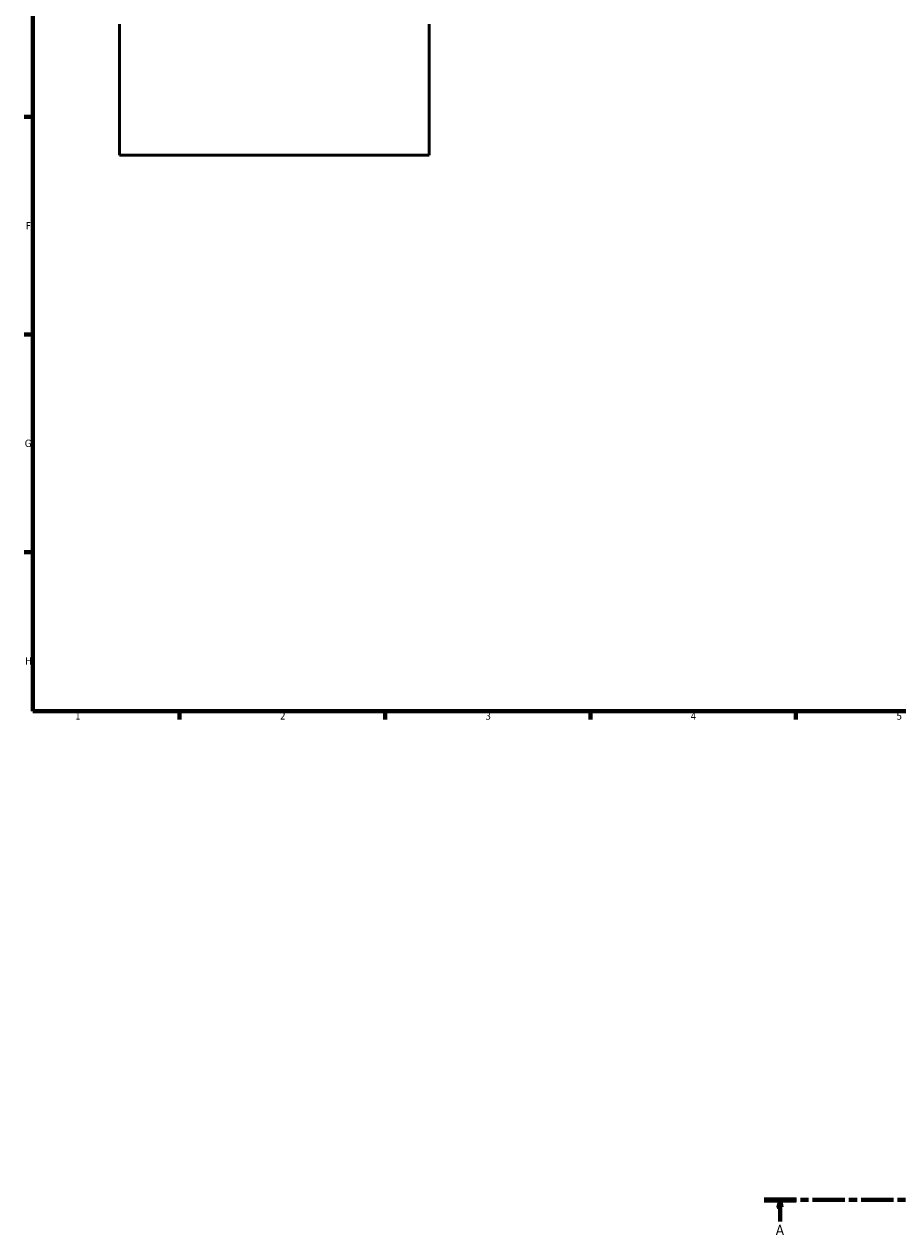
# Model space of a CAD drawing. Header units: millimetres. Extents: x 0 to 995, y -235 to 1211.
# Tile 1 of 7: x 17 to 315, y -158 to 254. Entities that reach past the tile are written whole.
import ezdxf

# ---------------------------------------------------------------- set-up
doc = ezdxf.new("R2010")
doc.units = ezdxf.units.MM
doc.linetypes.add('CHAIN', pattern=[0.3543, 0.2362, -0.0295, 0.0591, -0.0295])
for name, color, linetype, lineweight in [('Border (ISO)', 7, 'Continuous', 70), ('Section Line (ISO)', 7, 'CHAIN', 70), ('Visible (ISO)', 7, 'Continuous', 50)]:
    doc.layers.add(name, color=color, linetype=linetype, lineweight=lineweight)
doc.styles.add('Label Text (ISO)', font='tahoma.ttf')
doc.styles.add('Note Text (ISO)', font='tahoma.ttf')

# ---------------------------------------------------------------- blocks, each defined once
blk = doc.blocks.new('Borders Default Border')
at = {"layer": 'Border (ISO)'}
for p, q in [((20, 222.75), (17.1, 222.75)), ((20, 148.5), (17.1, 148.5)), ((20, 74.25), (17.1, 74.25)), ((70.08, 20), (70.08, 17.1)), ((140.17, 20), (140.17, 17.1)), ((210.25, 20), (210.25, 17.1)), ((280.33, 20), (280.33, 17.1))]:
    blk.add_line(p, q, dxfattribs=at)
at = {"layer": 'Border (ISO)', "flags": 128}
blk.add_lwpolyline([(20, 20), (20, 574), (821, 574), (821, 20), (20, 20)], dxfattribs=at)
at = {"layer": 'Border (ISO)', "color": 232, "true_color": 0xca0064, "char_height": 2.5, "attachment_point": 7, "style": 'Note Text (ISO)'}
for s, insert in [('F', (17.7, 184.38)), ('G', (17.31, 110.08)), ('H', (17.44, 35.88)), ('1', (34.48, 17.1)), ('2', (104.37, 17.1)), ('3', (174.43, 17.05)), ('4', (244.42, 17.1)), ('5', (314.64, 17.05))]:
    blk.add_mtext(s, dxfattribs=dict(at, insert=insert))
blk = doc.blocks.new('2dTransSection0')
at = {"layer": 'Section Line (ISO)', "linetype": 'CHAIN', "ltscale": 46.681}
blk.add_line((269.45, -146.75), (693.87, -146.75), dxfattribs=at)
at = {"layer": 'Section Line (ISO)', "linetype": 'Continuous', "lineweight": 140}
blk.add_line((269.45, -146.75), (280.39, -146.75), dxfattribs=at)
at = {"layer": 'Section Line (ISO)', "linetype": 'Continuous'}
for p, q in [((274.92, -146.75), (274.42, -149.25)), ((274.92, -149.25), (274.92, -146.75)), ((275.42, -149.25), (274.92, -146.75)), ((274.42, -149.25), (275.42, -149.25)), ((274.92, -154.16), (274.92, -149.25))]:
    blk.add_line(p, q, dxfattribs=at)
at = {"layer": 'Section Line (ISO)', "linetype": 'Continuous', "flags": 128}
blk.add_lwpolyline([(275.42, -149.25), (274.92, -146.75), (274.42, -149.25), (275.42, -149.25)], dxfattribs=at)
at = {"layer": 'Section Line (ISO)'}
blk.add_solid([(275.42, -149.25), (274.92, -146.75), (274.42, -149.25), (275.42, -149.25)], dxfattribs=at)
at = {"layer": 'Section Line (ISO)', "insert": (273.43, -158.75), "char_height": 3.5, "attachment_point": 7, "style": 'Label Text (ISO)'}
blk.add_mtext('A', dxfattribs=at)

msp = doc.modelspace()

# ---------------------------------------------------------------- linework, layer by layer
at = {"layer": 'Visible (ISO)'}
for p, q in [((49.659, 254.409), (49.659, 209.657)), ((155.259, 209.657), (155.259, 254.409)), ((155.259, 209.657), (49.659, 209.657))]:
    msp.add_line(p, q, dxfattribs=at)

# ---------------------------------------------------------------- block references
msp.add_blockref('Borders Default Border', (0, 0))
at = {"layer": 'Section Line (ISO)'}
msp.add_blockref('2dTransSection0', (0, 0), dxfattribs=at)

doc.saveas('drawing.dxf')
